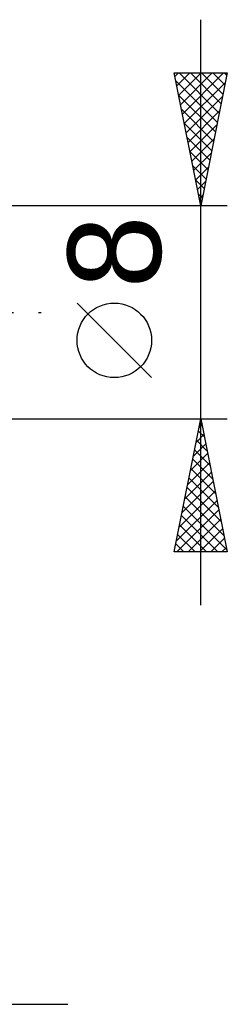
# Model space of a CAD drawing. Header units: millimetres. Extents: x -53 to 83, y -38 to 41.
# Tile 5 of 6: x 37 to 45, y -26 to 11. Entities that reach past the tile are written whole.
import ezdxf
from ezdxf.enums import TextEntityAlignment as Align

# ---------------------------------------------------------------- set-up
doc = ezdxf.new("R2010")
doc.units = ezdxf.units.MM
doc.header["$LTSCALE"] = 4.7
doc.linetypes.add('LONGDASH_DASH', pattern=[0.85, 0.4, -0.2, 0.05, -0.2])
doc.layers.add('2', color=7, linetype='CONTINUOUS')
doc.layers.add('SK4', color=2, linetype='LONGDASH_DASH')
doc.styles.get("Standard").update_dxf_attribs({"font": 'Monospac821 BT'})

msp = doc.modelspace()

# ---------------------------------------------------------------- linework, layer by layer
at = {"layer": '2', "color": 7, "linetype": 'CONTINUOUS', "lineweight": 25}
for p, q in [((44, -11), (44, 11)), ((44, 4), (43, 9)), ((43, 9), (45, 9)), ((43.027, 8.864), (43.163, 9)), ((43.098, 8.511), (43.587, 9)), ((43.169, 8.157), (44.011, 9)), ((43.184, 9), (44.697, 7.487)), ((43.239, 7.804), (44.436, 9)), ((43.31, 7.45), (44.86, 9)), ((43.609, 9), (44.768, 7.841)), ((45, 9), (44, 4)), ((44.033, 9), (44.839, 8.194)), ((44.457, 9), (44.91, 8.548)), ((44.882, 9), (44.98, 8.901)), ((43.06, 8.7), (44.627, 7.134)), ((43.381, 7.097), (44.929, 8.645)), ((43.166, 8.17), (44.556, 6.78)), ((43.451, 6.743), (44.823, 8.115)), ((43.272, 7.64), (44.485, 6.426)), ((43.522, 6.39), (44.717, 7.584)), ((43.378, 7.109), (44.415, 6.073)), ((43.593, 6.036), (44.611, 7.054)), ((43.484, 6.579), (44.344, 5.719)), ((43.664, 5.682), (44.505, 6.524)), ((43.59, 6.049), (44.273, 5.366)), ((43.734, 5.329), (44.399, 5.993)), ((43.696, 5.518), (44.202, 5.012)), ((43.805, 4.975), (44.293, 5.463)), ((43.802, 4.988), (44.132, 4.659)), ((43.876, 4.622), (44.187, 4.933)), ((43.908, 4.458), (44.061, 4.305)), ((43.946, 4.268), (44.08, 4.402)), ((45, 4), (32, 4)), ((42.15, -2.45), (39.35, 0.35)), ((32, -4), (45, -4)), ((43, -9), (44, -4)), ((44, -4), (45, -9)), ((43.929, -4.354), (44.047, -4.236)), ((43.98, -4.099), (44.03, -4.149)), ((43.823, -4.884), (44.118, -4.59)), ((43.839, -4.806), (44.242, -5.21)), ((43.909, -4.453), (44.136, -4.679)), ((43.717, -5.415), (44.189, -4.943)), ((43.768, -5.16), (44.348, -5.74)), ((43.611, -5.945), (44.259, -5.297)), ((43.697, -5.514), (44.454, -6.27)), ((43.505, -6.475), (44.33, -5.65)), ((43.627, -5.867), (44.56, -6.801)), ((43.399, -7.006), (44.401, -6.004)), ((43.556, -6.221), (44.666, -7.331)), ((43.293, -7.536), (44.471, -6.357)), ((43.485, -6.574), (44.772, -7.861)), ((43.187, -8.066), (44.542, -6.711)), ((43.414, -6.928), (44.878, -8.392)), ((43.081, -8.597), (44.613, -7.065)), ((43.344, -7.281), (44.984, -8.922)), ((43.102, -9), (44.684, -7.418)), ((43.273, -7.635), (44.638, -9)), ((43.202, -7.988), (44.214, -9)), ((43.526, -9), (44.754, -7.772)), ((43.95, -9), (44.825, -8.125)), ((43.132, -8.342), (43.79, -9)), ((44.374, -9), (44.896, -8.479)), ((43.061, -8.696), (43.365, -9)), ((44.799, -9), (44.966, -8.832)), ((45, -9), (43, -9)), ((13, -26), (39, -26))]:
    msp.add_line(p, q, dxfattribs=at)
msp.add_circle((40.75, -1.05), 1.4, dxfattribs=at)
at = {"layer": 'SK4', "color": 2, "linetype": 'LONGDASH_DASH', "lineweight": 25}
msp.add_line((-42, 0), (38, 0), dxfattribs=at)

# ---------------------------------------------------------------- texts
at = {"layer": '2', "color": 7, "linetype": 'CONTINUOUS', "lineweight": 25}
msp.add_text('8', height=3.5, rotation=90, dxfattribs=at).set_placement((42.5, 2.275), align=Align.CENTER)

doc.saveas('drawing.dxf')
